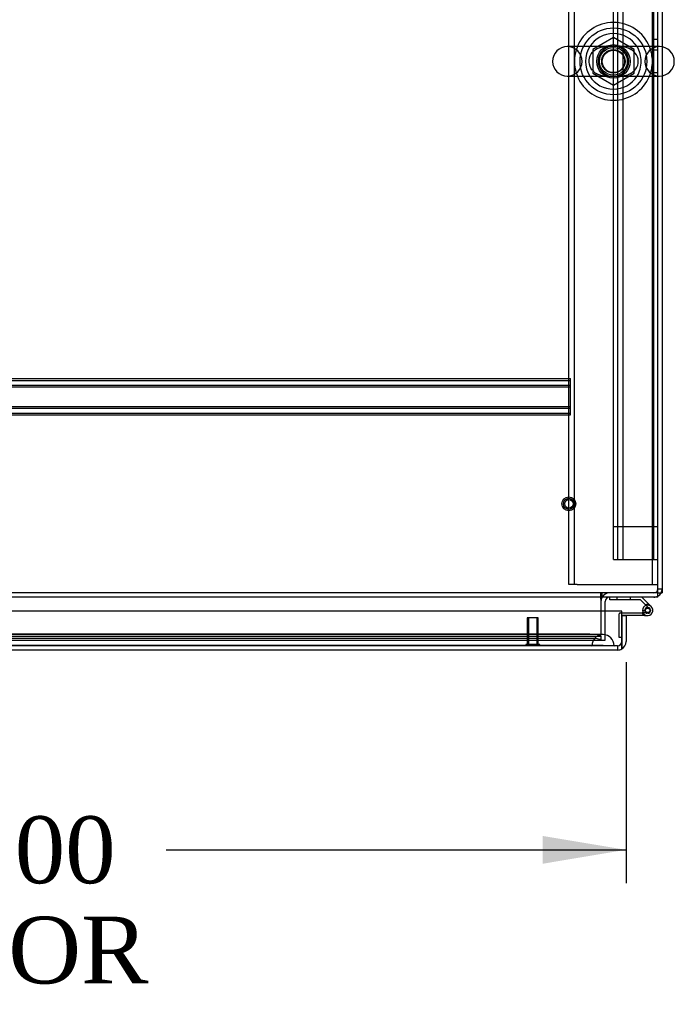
# Model space of a CAD drawing. Header units: inches. Extents: x 1 to 359, y -2 to 239.
# Tile 51 of 67: x 125 to 140, y 191 to 213. Entities that reach past the tile are written whole.
import ezdxf
from ezdxf.enums import TextEntityAlignment as Align
from ezdxf.lldxf.tags import DXFTag

# ---------------------------------------------------------------- set-up
doc = ezdxf.new("R2010")
doc.units = ezdxf.units.IN
doc.header["$MEASUREMENT"] = 0
for name, color, linetype in [('COM50677-1', 7, 'Continuous'), ('COM53964-2', 7, 'Continuous'), ('COM54746-60', 7, 'Continuous'), ('COM70216', 7, 'Continuous'), ('COM70220', 7, 'Continuous'), ('COM71196-7', 7, 'Continuous'), ('COM71298-7', 7, 'Continuous'), ('COM71299-7', 7, 'Continuous'), ('COM71301-7', 7, 'Continuous'), ('Default', 7, 'Continuous'), ('NTS18024', 7, 'Continuous'), ('SCS86414', 7, 'Continuous'), ('STD26258', 7, 'Continuous'), ('WAF25377', 7, 'Continuous'), ('WAM254785', 7, 'Continuous')]:
    doc.layers.add(name, color=color, linetype=linetype)
doc.styles.add('SEACAD_Times_New_Roman', font='times.ttf')
tags = doc.linetypes.add('HIDDEN2', pattern=[0.1875, 0.125, -0.0625]).pattern_tags.tags
tags[6:7] = [DXFTag(74, 4), DXFTag(75, 0), DXFTag(340, '0'), DXFTag(46, 0.0), DXFTag(50, 0.0), DXFTag(44, 0.0), DXFTag(45, 0.0)]
tags[4:5] = [DXFTag(74, 4), DXFTag(75, 0), DXFTag(340, '0'), DXFTag(46, 0.0), DXFTag(50, 0.0), DXFTag(44, 0.0), DXFTag(45, 0.0)]
doc.dimstyles.new('HAMMOND_(STH_-_300x200)', dxfattribs={"dimtxt": 1.5, "dimasz": 1.875, "dimexe": 0.75, "dimexo": 0.75, "dimgap": 0.375, "dimtad": 0, "dimtih": 1, "dimtoh": 1, "dimzin": 0, "dimdsep": 46, "dimtxsty": 'SEACAD_Times_New_Roman', "dimblk1": '_SE_FILLED', "dimblk2": '_SE_FILLED', "dimsah": 1, "dimcen": 0.75, "dimadec": 0, "dimazin": 0, "dimtfac": 0.8, "dimtofl": 0, "dimtmove": 0, "dimatfit": 3, "dimfxl": 1, "dimtolj": 1, "dimtzin": 0, "dimarcsym": 0})

# ---------------------------------------------------------------- blocks, each defined once
blk = doc.blocks.new('SE3')
at = {"layer": 'COM50677-1', "color": 7, "linetype": 'HIDDEN2'}
for p, q in [((137.141, 200.243), (137.141, 223.743)), ((137.266, 200.243), (137.266, 223.743)), ((139.016, 200.243), (139.016, 223.743)), ((137.326, 200.243), (137.141, 200.243)), ((137.326, 200.243), (138.956, 200.243)), ((138.956, 200.243), (139.141, 200.243))]:
    blk.add_line(p, q, dxfattribs=at)
blk.add_circle((138.141, 211.993), 0.375, dxfattribs=at)
at = {"layer": 'COM53964-2', "color": 7, "linetype": 'HIDDEN2'}
for p, q in [((138.141, 201.552), (138.141, 223.927)), ((138.236, 201.552), (138.236, 223.927)), ((138.362, 201.552), (138.362, 223.927)), ((139.046, 201.552), (139.046, 223.927)), ((139.046, 212.489), (139.141, 212.489)), ((139.141, 212.241), (139.046, 212.241)), ((139.046, 211.741), (139.141, 211.741)), ((138.141, 200.804), (138.141, 201.552)), ((138.141, 201.552), (138.279, 201.552)), ((138.236, 200.804), (138.236, 201.552)), ((138.279, 201.552), (139.003, 201.552)), ((138.362, 200.804), (138.362, 201.552)), ((139.003, 201.552), (139.141, 201.552)), ((139.046, 200.804), (139.046, 201.552)), ((138.141, 200.804), (138.279, 200.804)), ((138.279, 200.804), (139.003, 200.804)), ((139.003, 200.804), (139.141, 200.804))]:
    blk.add_line(p, q, dxfattribs=at)
at = {"layer": 'COM54746-60', "color": 7, "linetype": 'Continuous'}
for p, q in [((138.057, 199.9), (138.057, 199.962)), ((138.751, 199.9), (138.057, 199.9)), ((138.945, 199.705), (138.751, 199.9)), ((138.776, 199.962), (138.988, 199.75)), ((138.792, 199.664), (138.854, 199.664)), ((138.329, 199.609), (138.786, 199.609)), ((138.842, 199.547), (138.329, 199.547)), ((138.329, 199.547), (138.329, 199.545)), ((138.806, 199.609), (138.786, 199.609)), ((138.842, 199.547), (138.909, 199.547)), ((138.329, 199.059), (138.329, 199.059))]:
    blk.add_line(p, q, dxfattribs=at)
at = {"layer": 'COM54746-60', "color": 7, "linetype": 'HIDDEN2'}
for p, q in [((138.218, 199.962), (138.218, 199.9)), ((138.522, 199.9), (138.522, 199.962)), ((138.792, 199.653), (138.854, 199.659)), ((138.846, 199.651), (138.846, 199.676)), ((138.896, 199.726), (138.921, 199.726)), ((138.971, 199.676), (138.971, 199.651)), ((138.267, 199.059), (138.267, 199.584)), ((138.292, 199.609), (138.329, 199.609)), ((138.909, 199.609), (138.806, 199.609)), ((138.921, 199.601), (138.896, 199.601)), ((138.329, 199.059), (138.267, 199.059))]:
    blk.add_line(p, q, dxfattribs=at)
at = {"layer": 'COM54746-60', "color": 7, "linetype": 'Continuous'}
blk.add_circle((138.909, 199.664), 0.05, dxfattribs=at)
for radius, start, end in [(0.117, 107.0274, 180), (0.117, 180, 47.608), (0.055, 48.8041, 180), (0.055, 180, 48.8041), (0.135, 204.0421, 240.0736)]:
    blk.add_arc((138.909, 199.664), radius, start, end, dxfattribs=at)
at = {"layer": 'COM54746-60', "color": 7, "linetype": 'HIDDEN2'}
for centre, radius, start, end in [((138.896, 199.676), 0.05, 90, 180), ((138.896, 199.651), 0.05, 180, 270), ((138.909, 199.664), 0.135, 75.0294, 111.0142), ((138.909, 199.664), 0.117, 47.608, 107.0274), ((138.921, 199.676), 0.05, 0, 90), ((138.921, 199.651), 0.05, 270, 0), ((138.292, 199.584), 0.025, 90, 180)]:
    blk.add_arc(centre, radius, start, end, dxfattribs=at)
at = {"layer": 'COM70216', "color": 7, "linetype": 'HIDDEN2'}
for p, q in [((111.674, 204.87), (137.174, 204.87)), ((111.674, 204.83), (137.174, 204.83)), ((137.174, 204.827), (137.174, 204.87)), ((137.174, 204.1), (137.174, 204.827)), ((111.674, 204.722), (137.174, 204.722)), ((111.674, 204.682), (137.174, 204.682)), ((111.674, 204.245), (137.174, 204.245)), ((111.674, 204.205), (137.174, 204.205)), ((111.674, 204.097), (137.174, 204.097)), ((137.174, 204.057), (137.174, 204.1)), ((111.674, 204.057), (137.174, 204.057))]:
    blk.add_line(p, q, dxfattribs=at)
at = {"layer": 'COM70220', "color": 7, "linetype": 'HIDDEN2'}
for p, q in [((137.658, 199.12), (111.19, 199.12)), ((137.908, 199.12), (137.658, 199.12)), ((137.658, 198.874), (111.19, 198.874)), ((137.658, 198.872), (111.19, 198.872)), ((137.658, 198.871), (111.19, 198.871)), ((137.908, 198.874), (137.658, 198.874)), ((138.157, 198.872), (137.658, 198.872)), ((138.157, 198.871), (137.658, 198.871)), ((137.659, 198.872), (137.908, 198.874)), ((137.659, 198.871), (137.659, 198.872)), ((137.908, 198.874), (138.157, 198.872)), ((138.157, 198.872), (138.157, 198.871))]:
    blk.add_line(p, q, dxfattribs=at)
blk.add_arc((137.908, 198.87), 0.25, 0, 180, dxfattribs=at)
at = {"layer": 'COM71196-7', "color": 7, "linetype": 'Continuous'}
for p, q in [((138.329, 199.65), (110.519, 199.65)), ((138.329, 198.965), (138.329, 199.65)), ((138.424, 199.545), (138.329, 199.545)), ((138.329, 199.545), (138.329, 198.965)), ((138.424, 199.545), (138.424, 198.965)), ((138.234, 198.775), (110.614, 198.775)), ((138.329, 198.8), (138.329, 198.965)), ((138.329, 198.965), (138.329, 198.8))]:
    blk.add_line(p, q, dxfattribs=at)
at = {"layer": 'COM71196-7', "color": 7, "linetype": 'HIDDEN2'}
for q in [(110.614, 198.87), (138.234, 198.775)]:
    blk.add_line((138.234, 198.87), q, dxfattribs=at)
blk.add_arc((138.234, 198.965), 0.095, 270, 0, dxfattribs=at)
at = {"layer": 'COM71196-7', "color": 7, "linetype": 'Continuous'}
for start, end in [(270, 300), (300, 0)]:
    blk.add_arc((138.234, 198.965), 0.19, start, end, dxfattribs=at)
at = {"layer": 'COM71196-7', "color": 7, "linetype": 'HIDDEN2'}
blk.add_ellipse((138.234, 198.965), major_axis=(0, 0.095), ratio=0.999171, start_param=3.141593, end_param=4.712389, dxfattribs=at)
at = {"layer": 'COM71196-7', "color": 7, "linetype": 'Continuous'}
blk.add_ellipse((138.234, 198.965), major_axis=(0, 0.19), ratio=0.999171, start_param=3.141593, end_param=3.665191, dxfattribs=at)
at = {"layer": 'COM71298-7', "color": 7, "linetype": 'Continuous'}
for p, q in [((139.141, 212.324), (139.141, 223.927)), ((139.141, 200.105), (139.141, 211.662)), ((139.141, 199.962), (139.141, 200.105)), ((139.141, 199.962), (79.271, 199.962)), ((137.861, 199.914), (137.861, 199.962)), ((137.861, 199.914), (137.861, 199.65))]:
    blk.add_line(p, q, dxfattribs=at)
at = {"layer": 'COM71298-7', "color": 7, "linetype": 'HIDDEN2'}
for p, q in [((139.141, 211.662), (139.141, 212.324)), ((139.141, 200.057), (79.271, 200.057)), ((137.861, 199.962), (137.861, 200.057)), ((137.891, 199.962), (137.891, 200.057)), ((137.861, 199.65), (137.861, 199.136)), ((110.823, 199.088), (137.861, 199.088)), ((110.823, 198.993), (137.861, 198.993)), ((137.611, 199.129), (111.073, 199.129)), ((137.611, 199.035), (111.073, 199.035)), ((137.86, 199.088), (137.861, 199.088)), ((137.861, 198.993), (137.86, 198.995)), ((137.861, 199.088), (137.861, 199.136)), ((137.861, 199.088), (137.861, 198.993)), ((137.861, 198.993), (137.861, 198.993))]:
    blk.add_line(p, q, dxfattribs=at)
for start, end in [(90.7631, 264.2612), (0, 82.2488), (273.3944, 0)]:
    blk.add_arc((138.141, 211.993), 0.344, start, end, dxfattribs=at)
for centre, major_axis, start_param, end_param in [((137.611, 199.085), (-0.25, 0), 3.211698, 4.712389), ((137.611, 198.992), (0.25, 0), 0.070105, 1.570796)]:
    blk.add_ellipse(centre, major_axis=major_axis, ratio=0.173648, start_param=start_param, end_param=end_param, dxfattribs=at)
at = {"layer": 'COM71299-7', "color": 7, "linetype": 'HIDDEN2'}
blk.add_line((111.706, 198.995), (137.861, 198.995), dxfattribs=at)
at = {"layer": 'COM71301-7', "color": 7, "linetype": 'Continuous'}
for p, q in [((139.236, 223.832), (139.236, 212.319)), ((139.236, 211.667), (139.236, 200.057)), ((139.141, 200.057), (139.236, 200.057)), ((137.956, 199.65), (137.956, 199.867))]:
    blk.add_line(p, q, dxfattribs=at)
at = {"layer": 'COM71301-7', "color": 7, "linetype": 'HIDDEN2'}
for p, q in [((139.236, 212.319), (139.236, 211.667)), ((139.141, 200.152), (139.236, 200.152)), ((137.956, 198.995), (137.956, 199.65)), ((137.861, 198.995), (137.956, 198.995))]:
    blk.add_line(p, q, dxfattribs=at)
for centre, radius, start, end in [((139.046, 200.152), 0.095, 270, 0), ((139.046, 200.152), 0.19, 330, 0), ((138.051, 199.867), 0.19, 90, 150), ((139.046, 200.152), 0.19, 270, 300)]:
    blk.add_arc(centre, radius, start, end, dxfattribs=at)
at = {"layer": 'COM71301-7', "color": 7, "linetype": 'Continuous'}
for centre, radius, start, end in [((138.051, 199.867), 0.19, 150, 180), ((138.051, 199.867), 0.095, 90, 180), ((139.046, 200.152), 0.19, 300, 330)]:
    blk.add_arc(centre, radius, start, end, dxfattribs=at)
at = {"layer": 'NTS18024', "color": 7, "linetype": 'HIDDEN2'}
for p, q in [((138.141, 212.528), (137.676, 212.256)), ((138.606, 212.256), (138.141, 212.528)), ((137.676, 212.256), (137.676, 211.73)), ((138.606, 211.73), (138.606, 212.256)), ((137.676, 211.73), (138.145, 211.456)), ((138.145, 211.456), (138.606, 211.73))]:
    blk.add_line(p, q, dxfattribs=at)
for radius in [0.312, 0.263]:
    blk.add_circle((138.141, 211.993), radius, dxfattribs=at)
at = {"layer": 'SCS86414', "color": 7, "linetype": 'Continuous'}
for p, q in [((139.177, 212.324), (137.105, 212.324)), ((137.105, 211.662), (139.177, 211.662))]:
    blk.add_line(p, q, dxfattribs=at)
at = {"layer": 'SCS86414', "color": 7, "linetype": 'HIDDEN2'}
for radius in [0.312, 0.252]:
    blk.add_circle((138.141, 211.993), radius, dxfattribs=at)
at = {"layer": 'SCS86414', "color": 7, "linetype": 'Continuous'}
for centre, radius, start, end in [((138.141, 211.993), 0.625, 32.0055, 147.9945), ((137.105, 211.993), 0.331, 90, 270), ((139.177, 211.993), 0.331, 270, 90), ((138.141, 211.993), 0.625, 212.0055, 327.9945)]:
    blk.add_arc(centre, radius, start, end, dxfattribs=at)
at = {"layer": 'SCS86414', "color": 7, "linetype": 'HIDDEN2'}
for centre, radius, start, end in [((137.105, 211.993), 0.331, 270, 90), ((138.141, 211.993), 0.625, 147.9945, 212.0055), ((138.141, 211.993), 0.625, 0, 32.0055), ((139.177, 211.993), 0.331, 90, 270), ((137.839, 211.926), 0.208, 211.1457, 230.2134), ((138.141, 211.993), 0.625, 327.9945, 0)]:
    blk.add_arc(centre, radius, start, end, dxfattribs=at)
for points, knots in [([(137.663, 211.799), (137.624, 211.848), (137.598, 211.909), (137.59, 212.04), (137.609, 212.106), (137.676, 212.212), (137.723, 212.252), (137.801, 212.293), (137.828, 212.303), (137.883, 212.319), (137.911, 212.324), (137.943, 212.328), (137.947, 212.328), (137.951, 212.329)], [0, 0, 0, 0, 0.0625, 0.0625, 0.125, 0.125, 0.1875, 0.1875, 0.21875, 0.21875, 0.25, 0.25, 0.2538552, 0.2538552, 0.2538552, 0.2538552]), ([(137.716, 211.746), (137.74, 211.729), (137.766, 211.714), (137.847, 211.681), (137.905, 211.669), (137.993, 211.663), (138.023, 211.662), (138.085, 211.662), (138.118, 211.662), (138.214, 211.662), (138.276, 211.661), (138.394, 211.672), (138.451, 211.685), (138.557, 211.735), (138.607, 211.772), (138.679, 211.873), (138.701, 211.937), (138.697, 212.067), (138.671, 212.129), (138.594, 212.226), (138.543, 212.26), (138.435, 212.306), (138.377, 212.317), (138.259, 212.326), (138.195, 212.324), (138.099, 212.324), (138.067, 212.325), (138.005, 212.324), (137.975, 212.323), (137.886, 212.314), (137.829, 212.301), (137.755, 212.266), (137.735, 212.254), (137.717, 212.24)], [0.0309526, 0.0309526, 0.0309526, 0.0309526, 0.0625, 0.0625, 0.125, 0.125, 0.15625, 0.15625, 0.1875, 0.1875, 0.25, 0.25, 0.3125, 0.3125, 0.375, 0.375, 0.4375, 0.4375, 0.5, 0.5, 0.5625, 0.5625, 0.625, 0.625, 0.6875, 0.6875, 0.71875, 0.71875, 0.75, 0.75, 0.8125, 0.8125, 0.8366538, 0.8366538, 0.8366538, 0.8366538]), ([(138.352, 212.326), (138.395, 212.321), (138.437, 212.31), (138.504, 212.282), (138.53, 212.267), (138.554, 212.249)], [0.38985363, 0.38985363, 0.38985363, 0.38985363, 0.4375, 0.4375, 0.46893232, 0.46893232, 0.46893232, 0.46893232]), ([(137.931, 211.66), (137.887, 211.665), (137.845, 211.676), (137.787, 211.701), (137.77, 211.709), (137.753, 211.72)], [0.88966385, 0.88966385, 0.88966385, 0.88966385, 0.9375, 0.9375, 0.95813352, 0.95813352, 0.95813352, 0.95813352]), ([(138.548, 211.733), (138.535, 211.723), (138.522, 211.715), (138.458, 211.681), (138.406, 211.667), (138.351, 211.66)], [0.67053544, 0.67053544, 0.67053544, 0.67053544, 0.6875, 0.6875, 0.74722968, 0.74722968, 0.74722968, 0.74722968])]:
    blk.add_open_spline(points, degree=3, knots=knots, dxfattribs=at)
blk.add_open_spline([(137.716, 211.746), (137.713, 211.748), (137.71, 211.751), (137.707, 211.754)], degree=3, dxfattribs=at)
at = {"layer": 'STD26258', "color": 7, "linetype": 'HIDDEN2'}
for p, q in [((136.454, 199.495), (136.204, 199.495)), ((136.204, 199.495), (136.204, 198.901)), ((136.235, 199.495), (136.235, 198.901)), ((136.423, 199.495), (136.423, 198.901)), ((136.454, 198.901), (136.454, 199.495)), ((136.485, 198.901), (136.173, 198.901)), ((136.173, 198.901), (136.173, 198.87)), ((136.485, 198.87), (136.485, 198.901))]:
    blk.add_line(p, q, dxfattribs=at)
for radius in [0.156, 0.125, 0.0944]:
    blk.add_circle((137.141, 202.057), radius, dxfattribs=at)
at = {"layer": 'WAF25377', "color": 7, "linetype": 'Continuous'}
for start, end in [(22.2452, 157.7548), (202.2452, 337.7548)]:
    blk.add_arc((138.141, 211.993), 0.875, start, end, dxfattribs=at)
at = {"layer": 'WAF25377', "color": 7, "linetype": 'HIDDEN2'}
for radius, start, end in [(0.875, 157.7548, 202.2452), (0.34, 94.3049, 0), (0.34, 0, 92.3941), (0.875, 0, 22.2452), (0.875, 337.7548, 0)]:
    blk.add_arc((138.141, 211.993), radius, start, end, dxfattribs=at)
at = {"layer": 'WAM254785', "color": 7, "linetype": 'HIDDEN2'}
for radius in [0.75, 0.312]:
    blk.add_circle((138.141, 211.993), radius, dxfattribs=at)
blk = doc.blocks.new('DMBLK76')
at = {"layer": 'Default', "linetype": 'Continuous', "transparency": 16777216}
for points in [[(112.299, 193.975), (112.299, 194.6), (110.424, 194.288)], [(136.549, 193.975), (138.424, 194.288), (136.549, 194.6)]]:
    blk.add_hatch(color=7, dxfattribs=at).paths.add_polyline_path(points)
at = {"layer": 'Default', "color": 7, "linetype": 'Continuous', "transparency": 16777216}
for p, q in [((138.424, 198.505), (138.424, 193.538)), ((110.424, 198.215), (110.424, 193.538)), ((110.424, 194.288), (120.753, 194.288)), ((128.095, 194.288), (138.424, 194.288))]:
    blk.add_line(p, q, dxfattribs=at)
at = {"layer": 'Default', "color": 7, "linetype": 'Continuous', "transparency": 16777216, "style": 'SEACAD_Times_New_Roman'}
for s, p in [('28.00', (121.865, 195.038)), ('DOOR', (121.278, 192.788))]:
    blk.add_text(s, height=1.5, dxfattribs=at).set_placement(p, align=Align.TOP_LEFT)
blk = doc.blocks.new('_SE_FILLED')
at = {"color": 0}
blk.add_line((0, 0), (-1, 0), dxfattribs=at)
blk.add_solid([(0, 0), (-1, -0.1665), (-1, 0.1665), (0, 0)], dxfattribs=at)

msp = doc.modelspace()

# ---------------------------------------------------------------- block references
at = {"layer": 'Default'}
msp.add_blockref('SE3', (0, 0), dxfattribs=at)

# ---------------------------------------------------------------- dimensions: what is measured, and where the dimension line sits
at = {"layer": 'Default', "color": 7, "linetype": 'Continuous'}
dim = msp.add_linear_dim(base=(138.424, 194.288), p1=(110.424, 198.965), p2=(138.424, 199.255), text='\\A1;<>\\PDOOR', dimstyle='HAMMOND_(STH_-_300x200)', dxfattribs=at)
dim.commit()
dim.dimension.update_dxf_attribs({"geometry": 'DMBLK76', "text_midpoint": (124.424, 194.288), "dimtype": 160})

doc.saveas('drawing.dxf')
